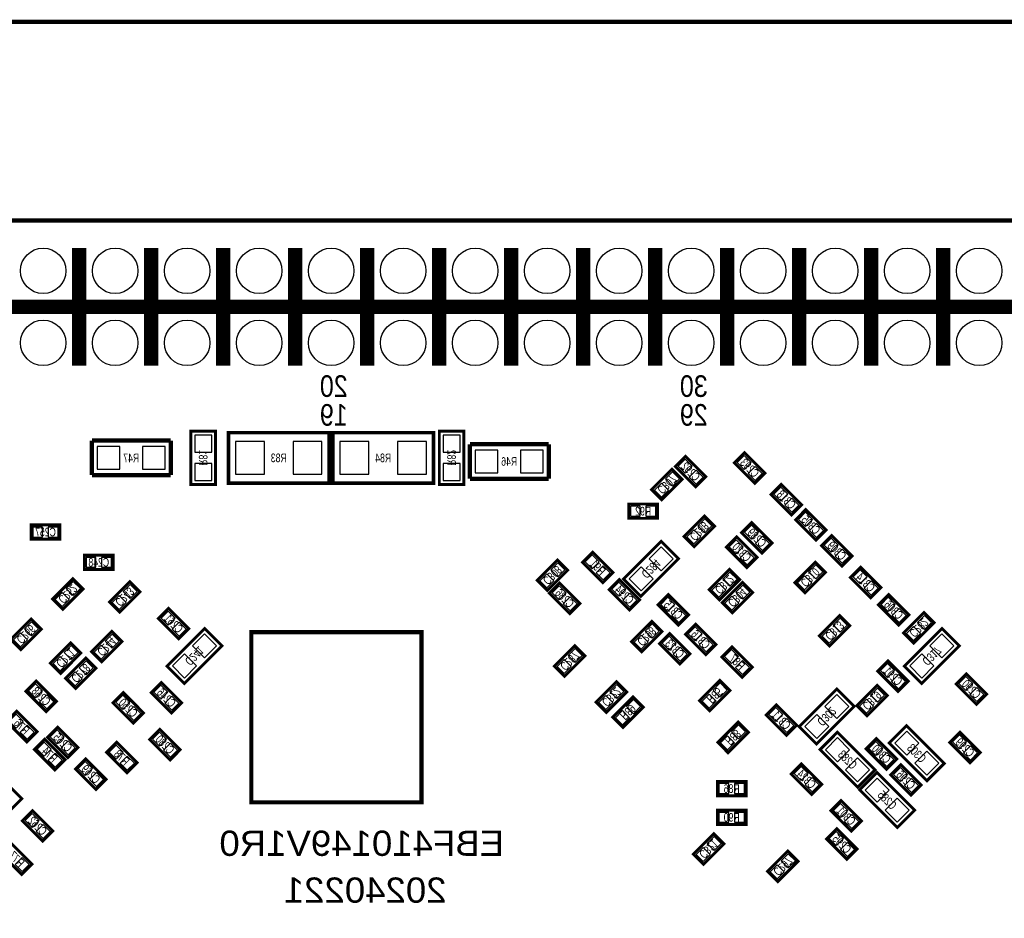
# Model space of a CAD drawing. Extents: x 0 to 125, y -7 to 87.
# Tile 6 of 13: x 20 to 55, y 55 to 87. Entities that reach past the tile are written whole.
import ezdxf
from ezdxf.enums import TextEntityAlignment as Align

# ---------------------------------------------------------------- set-up
doc = ezdxf.new("R2010")
doc.units = 0
for name, color, linetype in [('BG_OUTLINE', 12, 'CONTINUOUS'), ('BG_SILKSCREEN_BOTTOM', 150, 'CONTINUOUS'), ('PG_SILKSCREEN_BOTTOM', 150, 'CONTINUOUS'), ('PIN_BOTTOM', 202, 'CONTINUOUS'), ('RD_SILKSCREEN_BOTTOM', 150, 'CONTINUOUS')]:
    doc.layers.add(name, color=color, linetype=linetype)

msp = doc.modelspace()

# ---------------------------------------------------------------- linework, layer by layer
at = {"layer": 'BG_OUTLINE', "const_width": 0.1524}
for points in [[(2.999994, 80.000094), (2.999994, 81.500091), (0, 81.500091), (0, 85.000084, -0.414214), (1.999996, 87.00008), (123.000008, 87.00008, -0.414214), (125.000004, 85.000084), (125.000004, 81.500091), (122.00001, 81.500091), (122.00001, 80.000094)], [(125.000004, 77.0001), (125.000004, 2.999994, -0.414214), (122.00001, 0), (2.999994, 0, -0.414214), (0, 2.999994), (0, 77.0001, -0.414214), (2.999994, 80.000094), (122.00001, 80.000094, -0.414214), (125.000004, 77.0001)]]:
    msp.add_lwpolyline(points, format="xyb", dxfattribs=at)
at = {"layer": 'BG_SILKSCREEN_BOTTOM', "const_width": 0.150012}
msp.add_lwpolyline([(28.496006, 59.484006), (34.495994, 59.484006), (34.495994, 65.483994), (28.496006, 65.483994), (28.496006, 59.484006)], dxfattribs=at)
at = {"layer": 'PG_SILKSCREEN_BOTTOM'}
for points, const_width in [([(22.421977, 74.882096), (22.421977, 79.022092)], 0.499999), ([(24.961977, 74.882096), (24.961977, 79.022092)], 0.499999), ([(27.501977, 74.882096), (27.501977, 79.022092)], 0.499999), ([(30.041977, 74.882096), (30.041977, 79.022092)], 0.499999), ([(32.581977, 74.882096), (32.581977, 79.022092)], 0.499999), ([(35.121977, 74.882096), (35.121977, 79.022092)], 0.499999), ([(37.661977, 74.882096), (37.661977, 79.022092)], 0.499999), ([(40.201977, 74.882096), (40.201977, 79.022092)], 0.499999), ([(42.741977, 74.882096), (42.741977, 79.022092)], 0.499999), ([(45.281977, 74.882096), (45.281977, 79.022092)], 0.499999), ([(47.821977, 74.882096), (47.821977, 79.022092)], 0.499999), ([(50.361977, 74.882096), (50.361977, 79.022092)], 0.499999), ([(52.901977, 74.882096), (52.901977, 79.022092)], 0.499999), ([(7.781976, 76.952094), (57.581978, 76.952094)], 0.499999), ([(27.2288, 70.6882), (27.2288, 72.5678), (26.3652, 72.5678), (26.3652, 70.6882), (27.2288, 70.6882)], 0.1016), ([(35.9918, 70.6882), (35.9918, 72.5678), (35.1282, 72.5678), (35.1282, 70.6882), (35.9918, 70.6882)], 0.1016), ([(25.654, 72.2376), (22.8727, 72.2376)], 0.1524), ([(22.8727, 72.2376), (22.8727, 71.0184)], 0.1524), ([(25.654, 71.0184), (25.654, 72.2376)], 0.1524), ([(27.686, 70.739), (31.242, 70.739), (31.242, 72.517), (27.686, 72.517), (27.686, 70.739)], 0.127), ([(31.369, 70.739), (34.925, 70.739), (34.925, 72.517), (31.369, 72.517), (31.369, 70.739)], 0.127), ([(38.989, 72.1106), (36.2077, 72.1106)], 0.1524), ([(36.2077, 72.1106), (36.2077, 70.8914)], 0.1524), ([(38.989, 70.8914), (38.989, 72.1106)], 0.1524), ([(44.172403, 70.60659), (43.45399, 71.325003), (43.813197, 71.68421), (44.53161, 70.965797), (44.172403, 70.60659)], 0.1016), ([(46.255203, 70.73359), (45.53679, 71.452003), (45.895997, 71.81121), (46.61441, 71.092797), (46.255203, 70.73359)], 0.1016), ([(42.61579, 70.508597), (43.334203, 71.22701), (43.69341, 70.867803), (42.974997, 70.14939), (42.61579, 70.508597)], 0.1016), ([(22.8727, 71.0184), (25.654, 71.0184)], 0.1524), ([(36.2077, 70.8914), (38.989, 70.8914)], 0.1524), ([(47.550603, 69.61599), (46.83219, 70.334403), (47.191397, 70.69361), (47.90981, 69.975197), (47.550603, 69.61599)], 0.1016), ([(42.8244, 69.4944), (41.8084, 69.4944), (41.8084, 70.0024), (42.8244, 70.0024), (42.8244, 69.4944)], 0.1016), ([(48.414203, 68.72699), (47.69579, 69.445403), (48.054997, 69.80461), (48.77341, 69.086197), (48.414203, 68.72699)], 0.1016), ([(43.75879, 68.857597), (44.477203, 69.57601), (44.83641, 69.216803), (44.117997, 68.49839), (43.75879, 68.857597)], 0.1016), ([(21.7424, 68.7578), (20.7264, 68.7578), (20.7264, 69.2658), (21.7424, 69.2658), (21.7424, 68.7578)], 0.1016), ([(46.509203, 68.26979), (45.79079, 68.988203), (46.149997, 69.34741), (46.86841, 68.628997), (46.509203, 68.26979)], 0.1016), ([(45.975803, 67.76179), (45.25739, 68.480203), (45.616597, 68.83941), (46.33501, 68.120997), (45.975803, 67.76179)], 0.1016), ([(49.328603, 67.81259), (48.61019, 68.531003), (48.969397, 68.89021), (49.68781, 68.171797), (49.328603, 67.81259)], 0.1016), ([(42.236593, 66.746526), (43.565674, 68.075607), (42.955007, 68.686274), (41.625926, 67.357193), (42.236593, 66.746526)], 0.1016), ([(22.606, 68.199), (23.622, 68.199), (23.622, 67.691), (22.606, 67.691), (22.606, 68.199)], 0.1016), ([(39.65481, 67.667403), (38.936397, 66.94899), (38.57719, 67.308197), (39.295603, 68.02661), (39.65481, 67.667403)], 0.1016), ([(40.895803, 67.22839), (40.17739, 67.946803), (40.536597, 68.30601), (41.25501, 67.587597), (40.895803, 67.22839)], 0.1016), ([(45.72541, 67.337203), (45.006997, 66.61879), (44.64779, 66.977997), (45.366203, 67.69641), (45.72541, 67.337203)], 0.1016), ([(47.67039, 67.231997), (48.388803, 67.95041), (48.74801, 67.591203), (48.029597, 66.87279), (47.67039, 67.231997)], 0.1016), ([(50.344603, 66.69499), (49.62619, 67.413403), (49.985397, 67.77261), (50.70381, 67.054197), (50.344603, 66.69499)], 0.1016), ([(21.48299, 66.647797), (22.201403, 67.36621), (22.56061, 67.007003), (21.842197, 66.28859), (21.48299, 66.647797)], 0.1016), ([(41.835603, 66.26319), (41.11719, 66.981603), (41.476397, 67.34081), (42.19481, 66.622397), (41.835603, 66.26319)], 0.1016), ([(23.48959, 66.546197), (24.208003, 67.26461), (24.56721, 66.905403), (23.848797, 66.18699), (23.48959, 66.546197)], 0.1016), ([(39.727403, 66.13619), (39.00899, 66.854603), (39.368197, 67.21381), (40.08661, 66.495397), (39.727403, 66.13619)], 0.1016), ([(46.18261, 66.880003), (45.464197, 66.16159), (45.10499, 66.520797), (45.823403, 67.23921), (46.18261, 66.880003)], 0.1016), ([(43.203597, 66.80741), (43.92201, 66.088997), (43.562803, 65.72979), (42.84439, 66.448203), (43.203597, 66.80741)], 0.1016), ([(51.335203, 65.72979), (50.61679, 66.448203), (50.975997, 66.80741), (51.69441, 66.088997), (51.335203, 65.72979)], 0.1016), ([(25.575997, 66.32481), (26.29441, 65.606397), (25.935203, 65.24719), (25.21679, 65.965603), (25.575997, 66.32481)], 0.1016), ([(21.08741, 65.584603), (20.368997, 64.86619), (20.00979, 65.225397), (20.728203, 65.94381), (21.08741, 65.584603)], 0.1016), ([(48.53399, 65.352397), (49.252403, 66.07081), (49.61161, 65.711603), (48.893197, 64.99319), (48.53399, 65.352397)], 0.1016), ([(52.58341, 65.813203), (51.864997, 65.09479), (51.50579, 65.453997), (52.224203, 66.17241), (52.58341, 65.813203)], 0.1016), ([(26.132993, 63.673126), (27.462074, 65.002207), (26.851407, 65.612874), (25.522326, 64.283793), (26.132993, 63.673126)], 0.1016), ([(41.90459, 65.149197), (42.623003, 65.86761), (42.98221, 65.508403), (42.263797, 64.78999), (41.90459, 65.149197)], 0.1016), ([(44.528003, 64.68839), (43.80959, 65.406803), (44.168797, 65.76601), (44.88721, 65.047597), (44.528003, 64.68839)], 0.1016), ([(52.861007, 65.612874), (51.531926, 64.283793), (52.142593, 63.673126), (53.471674, 65.002207), (52.861007, 65.612874)], 0.1016), ([(23.93221, 65.152803), (23.213797, 64.43439), (22.85459, 64.793597), (23.573003, 65.51201), (23.93221, 65.152803)], 0.1016), ([(43.613603, 64.35819), (42.89519, 65.076603), (43.254397, 65.43581), (43.97281, 64.717397), (43.613603, 64.35819)], 0.1016), ([(22.48441, 64.746403), (21.765997, 64.02799), (21.40679, 64.387197), (22.125203, 65.10561), (22.48441, 64.746403)], 0.1016), ([(39.18679, 64.285597), (39.905203, 65.00401), (40.26441, 64.644803), (39.545997, 63.92639), (39.18679, 64.285597)], 0.1016), ([(45.812634, 63.889357), (45.09422, 64.60777), (45.453427, 64.966977), (46.171841, 64.248563), (45.812634, 63.889357)], 0.1016), ([(21.94019, 63.853797), (22.658603, 64.57221), (23.01781, 64.213003), (22.299397, 63.49459), (21.94019, 63.853797)], 0.1016), ([(51.309803, 63.39299), (50.59139, 64.111403), (50.950597, 64.47061), (51.66901, 63.752197), (51.309803, 63.39299)], 0.1016), ([(53.719197, 64.01341), (54.43761, 63.294997), (54.078403, 62.93579), (53.35999, 63.654203), (53.719197, 64.01341)], 0.1016), ([(20.902397, 63.75941), (21.62081, 63.040997), (21.261603, 62.68179), (20.54319, 63.400203), (20.902397, 63.75941)], 0.1016), ([(25.681203, 62.63099), (24.96279, 63.349403), (25.321997, 63.70861), (26.04041, 62.990197), (25.681203, 62.63099)], 0.1016), ([(40.65999, 63.015597), (41.378403, 63.73401), (41.73761, 63.374803), (41.019197, 62.65639), (40.65999, 63.015597)], 0.1016), ([(44.303594, 63.068911), (45.022008, 63.787325), (45.381215, 63.428118), (44.662801, 62.709704), (44.303594, 63.068911)], 0.1016), ([(50.93241, 63.247803), (50.213997, 62.52939), (49.85479, 62.888597), (50.573203, 63.60701), (50.93241, 63.247803)], 0.1016), ([(23.975797, 63.35301), (24.69421, 62.634597), (24.335003, 62.27539), (23.61659, 62.993803), (23.975797, 63.35301)], 0.1016), ([(41.24419, 62.482197), (41.962603, 63.20061), (42.32181, 62.841403), (41.603397, 62.12299), (41.24419, 62.482197)], 0.1016), ([(49.152607, 63.479274), (47.823526, 62.150193), (48.434193, 61.539526), (49.763274, 62.868607), (49.152607, 63.479274)], 0.1016), ([(47.372803, 61.84359), (46.65439, 62.562003), (47.013597, 62.92121), (47.73201, 62.202797), (47.372803, 61.84359)], 0.1016), ([(20.218908, 62.692102), (20.937322, 61.973689), (20.578115, 61.614482), (19.859701, 62.332895), (20.218908, 62.692102)], 0.1016), ([(22.023603, 61.05619), (21.30519, 61.774603), (21.664397, 62.13381), (22.38281, 61.415397), (22.023603, 61.05619)], 0.1016), ([(46.03021, 61.952403), (45.311797, 61.23399), (44.95259, 61.593197), (45.671003, 62.31161), (46.03021, 61.952403)], 0.1016), ([(52.938274, 60.854793), (51.609193, 62.183874), (50.998526, 61.573207), (52.327607, 60.244126), (52.938274, 60.854793)], 0.1016), ([(25.271197, 62.05761), (25.98961, 61.339197), (25.630403, 60.97999), (24.91199, 61.698403), (25.271197, 62.05761)], 0.1016), ([(50.499874, 60.626193), (49.170793, 61.955274), (48.560126, 61.344607), (49.889207, 60.015526), (50.499874, 60.626193)], 0.1016), ([(53.490597, 61.95601), (54.20901, 61.237597), (53.849803, 60.87839), (53.13139, 61.596803), (53.490597, 61.95601)], 0.1016), ([(21.206714, 61.704271), (21.925128, 60.985857), (21.565921, 60.62665), (20.847507, 61.345064), (21.206714, 61.704271)], 0.1016), ([(23.747197, 61.60041), (24.46561, 60.881997), (24.106403, 60.52279), (23.38799, 61.241203), (23.747197, 61.60041)], 0.1016), ([(50.903403, 60.64979), (50.18499, 61.368203), (50.544197, 61.72741), (51.26261, 61.008997), (50.903403, 60.64979)], 0.1016), ([(22.654997, 61.01621), (23.37341, 60.297797), (23.014203, 59.93859), (22.29579, 60.657003), (22.654997, 61.01621)], 0.1016), ([(47.902597, 60.83841), (48.62101, 60.119997), (48.261803, 59.76079), (47.54339, 60.479203), (47.902597, 60.83841)], 0.1016), ([(51.407797, 60.81301), (52.12621, 60.094597), (51.767003, 59.73539), (51.04859, 60.453803), (51.407797, 60.81301)], 0.1016), ([(49.957126, 59.922207), (51.286207, 58.593126), (51.896874, 59.203793), (50.567793, 60.532874), (49.957126, 59.922207)], 0.1016), ([(20.042403, 59.25279), (19.32399, 59.971203), (19.683197, 60.33041), (20.40161, 59.611997), (20.042403, 59.25279)], 0.1016), ([(45.9486, 59.713673), (44.9326, 59.713673), (44.9326, 60.221673), (45.9486, 60.221673), (45.9486, 59.713673)], 0.1016), ([(49.299597, 59.54301), (50.01801, 58.824597), (49.658803, 58.46539), (48.94039, 59.183803), (49.299597, 59.54301)], 0.1016), ([(21.134603, 58.10979), (20.41619, 58.828203), (20.775397, 59.18741), (21.49381, 58.468997), (21.134603, 58.10979)], 0.1016), ([(45.9486, 58.6994), (44.9326, 58.6994), (44.9326, 59.2074), (45.9486, 59.2074), (45.9486, 58.6994)], 0.1016), ([(44.08899, 57.656197), (44.807403, 58.37461), (45.16661, 58.015403), (44.448197, 57.29699), (44.08899, 57.656197)], 0.1016), ([(49.506403, 57.47479), (48.78799, 58.193203), (49.147197, 58.55241), (49.86561, 57.833997), (49.506403, 57.47479)], 0.1016), ([(20.398003, 56.94139), (19.67959, 57.659803), (20.038797, 58.01901), (20.75721, 57.300597), (20.398003, 56.94139)], 0.1016), ([(46.70519, 57.046597), (47.423603, 57.76501), (47.78281, 57.405803), (47.064397, 56.68739), (46.70519, 57.046597)], 0.1016)]:
    msp.add_lwpolyline(points, dxfattribs=dict(at, const_width=const_width))
at = {"layer": 'PIN_BOTTOM'}
for points in [[(26.497305, 71.828177), (27.096695, 71.828177), (27.096695, 72.427567), (26.497305, 72.427567)], [(35.260305, 71.828177), (35.859695, 71.828177), (35.859695, 72.427567), (35.260305, 72.427567)], [(23.05685, 72.02805), (23.05685, 71.22795), (23.85695, 71.22795), (23.85695, 72.02805)], [(24.65705, 72.02805), (24.65705, 71.22795), (25.45715, 71.22795), (25.45715, 72.02805)], [(27.94, 72.1995), (27.94, 71.0565), (28.956, 71.0565), (28.956, 72.1995)], [(29.972, 72.1995), (29.972, 71.0565), (30.988, 71.0565), (30.988, 72.1995)], [(31.623, 72.1995), (31.623, 71.0565), (32.639, 71.0565), (32.639, 72.1995)], [(33.655, 72.1995), (33.655, 71.0565), (34.671, 71.0565), (34.671, 72.1995)], [(36.39185, 71.90105), (36.39185, 71.10095), (37.19195, 71.10095), (37.19195, 71.90105)], [(37.99205, 71.90105), (37.99205, 71.10095), (38.79215, 71.10095), (38.79215, 71.90105)], [(43.798287, 71.092417), (44.045783, 71.339913), (43.798287, 71.587409), (43.550791, 71.339913)], [(45.881087, 71.219417), (46.128583, 71.466913), (45.881087, 71.714409), (45.633591, 71.466913)], [(26.497305, 70.828433), (27.096695, 70.828433), (27.096695, 71.427823), (26.497305, 71.427823)], [(35.260305, 70.828433), (35.859695, 70.828433), (35.859695, 71.427823), (35.260305, 71.427823)], [(46.270113, 70.830391), (46.517609, 71.077887), (46.270113, 71.325383), (46.022617, 71.077887)], [(43.101617, 70.882713), (43.349113, 70.635217), (43.596609, 70.882713), (43.349113, 71.130209)], [(44.187313, 70.703391), (44.434809, 70.950887), (44.187313, 71.198383), (43.939817, 70.950887)], [(42.712591, 70.493687), (42.960087, 70.246191), (43.207583, 70.493687), (42.960087, 70.741183)], [(47.176487, 70.101817), (47.423983, 70.349313), (47.176487, 70.596809), (46.928991, 70.349313)], [(47.565513, 69.712791), (47.813009, 69.960287), (47.565513, 70.207783), (47.318017, 69.960287)], [(42.216324, 69.573394), (42.216324, 69.923406), (41.866312, 69.923406), (41.866312, 69.573394)], [(42.766488, 69.573394), (42.766488, 69.923406), (42.416476, 69.923406), (42.416476, 69.573394)], [(44.244617, 69.231713), (44.492113, 68.984217), (44.739609, 69.231713), (44.492113, 69.479209)], [(48.040087, 69.212817), (48.287583, 69.460313), (48.040087, 69.707809), (47.792591, 69.460313)], [(21.134324, 68.836794), (21.134324, 69.186806), (20.784312, 69.186806), (20.784312, 68.836794)], [(21.684488, 68.836794), (21.684488, 69.186806), (21.334476, 69.186806), (21.334476, 68.836794)], [(46.135087, 68.755617), (46.382583, 69.003113), (46.135087, 69.250609), (45.887591, 69.003113)], [(48.429113, 68.823791), (48.676609, 69.071287), (48.429113, 69.318783), (48.181617, 69.071287)], [(43.855591, 68.842687), (44.103087, 68.595191), (44.350583, 68.842687), (44.103087, 69.090183)], [(46.524113, 68.366591), (46.771609, 68.614087), (46.524113, 68.861583), (46.276617, 68.614087)], [(48.954487, 68.298417), (49.201983, 68.545913), (48.954487, 68.793409), (48.706991, 68.545913)], [(42.525434, 68.069866), (42.949266, 67.646034), (43.373099, 68.069866), (42.949266, 68.493699)], [(45.601687, 68.247617), (45.849183, 68.495113), (45.601687, 68.742609), (45.354191, 68.495113)], [(22.663912, 68.120006), (22.663912, 67.769994), (23.013924, 67.769994), (23.013924, 68.120006)], [(23.214076, 68.120006), (23.214076, 67.769994), (23.564088, 67.769994), (23.564088, 68.120006)], [(40.521687, 67.714217), (40.769183, 67.961713), (40.521687, 68.209209), (40.274191, 67.961713)], [(45.990713, 67.858591), (46.238209, 68.106087), (45.990713, 68.353583), (45.743217, 68.106087)], [(49.343513, 67.909391), (49.591009, 68.156887), (49.343513, 68.404383), (49.096017, 68.156887)], [(39.558009, 67.682313), (39.310513, 67.929809), (39.063017, 67.682313), (39.310513, 67.434817)], [(40.910713, 67.325191), (41.158209, 67.572687), (40.910713, 67.820183), (40.663217, 67.572687)], [(41.818501, 67.362934), (42.242334, 66.939101), (42.666166, 67.362934), (42.242334, 67.786766)], [(48.156217, 67.606113), (48.403713, 67.358617), (48.651209, 67.606113), (48.403713, 67.853609)], [(39.168983, 67.293287), (38.921487, 67.540783), (38.673991, 67.293287), (38.921487, 67.045791)], [(45.628609, 67.352113), (45.381113, 67.599609), (45.133617, 67.352113), (45.381113, 67.104617)], [(47.767191, 67.217087), (48.014687, 66.969591), (48.262183, 67.217087), (48.014687, 67.464583)], [(49.970487, 67.180817), (50.217983, 67.428313), (49.970487, 67.675809), (49.722991, 67.428313)], [(21.968817, 67.021913), (22.216313, 66.774417), (22.463809, 67.021913), (22.216313, 67.269409)], [(23.975417, 66.920313), (24.222913, 66.672817), (24.470409, 66.920313), (24.222913, 67.167809)], [(39.353287, 66.622017), (39.600783, 66.869513), (39.353287, 67.117009), (39.105791, 66.869513)], [(41.461487, 66.749017), (41.708983, 66.996513), (41.461487, 67.244009), (41.213991, 66.996513)], [(45.239583, 66.963087), (44.992087, 67.210583), (44.744591, 66.963087), (44.992087, 66.715591)], [(46.085809, 66.894913), (45.838313, 67.142409), (45.590817, 66.894913), (45.838313, 66.647417)], [(50.359513, 66.791791), (50.607009, 67.039287), (50.359513, 67.286783), (50.112017, 67.039287)], [(21.579791, 66.632887), (21.827287, 66.385391), (22.074783, 66.632887), (21.827287, 66.880383)], [(23.586391, 66.531287), (23.833887, 66.283791), (24.081383, 66.531287), (23.833887, 66.778783)], [(39.742313, 66.232991), (39.989809, 66.480487), (39.742313, 66.727983), (39.494817, 66.480487)], [(41.850513, 66.359991), (42.098009, 66.607487), (41.850513, 66.854983), (41.603017, 66.607487)], [(43.188687, 66.710609), (42.941191, 66.463113), (43.188687, 66.215617), (43.436183, 66.463113)], [(45.696783, 66.505887), (45.449287, 66.753383), (45.201791, 66.505887), (45.449287, 66.258391)], [(50.961087, 66.215617), (51.208583, 66.463113), (50.961087, 66.710609), (50.713591, 66.463113)], [(25.561087, 66.228009), (25.313591, 65.980513), (25.561087, 65.733017), (25.808583, 65.980513)], [(43.577713, 66.321583), (43.330217, 66.074087), (43.577713, 65.826591), (43.825209, 66.074087)], [(51.350113, 65.826591), (51.597609, 66.074087), (51.350113, 66.321583), (51.102617, 66.074087)], [(52.486609, 65.828113), (52.239113, 66.075609), (51.991617, 65.828113), (52.239113, 65.580617)], [(20.990609, 65.599513), (20.743113, 65.847009), (20.495617, 65.599513), (20.743113, 65.352017)], [(25.950113, 65.838983), (25.702617, 65.591487), (25.950113, 65.343991), (26.197609, 65.591487)], [(42.390417, 65.523313), (42.637913, 65.275817), (42.885409, 65.523313), (42.637913, 65.770809)], [(44.153887, 65.174217), (44.401383, 65.421713), (44.153887, 65.669209), (43.906391, 65.421713)], [(49.019817, 65.726513), (49.267313, 65.479017), (49.514809, 65.726513), (49.267313, 65.974009)], [(52.097583, 65.439087), (51.850087, 65.686583), (51.602591, 65.439087), (51.850087, 65.191591)], [(20.601583, 65.210487), (20.354087, 65.457983), (20.106591, 65.210487), (20.354087, 64.962991)], [(23.835409, 65.167713), (23.587913, 65.415209), (23.340417, 65.167713), (23.587913, 64.920217)], [(26.421834, 64.996466), (26.845666, 64.572634), (27.269499, 64.996466), (26.845666, 65.420299)], [(42.001391, 65.134287), (42.248887, 64.886791), (42.496383, 65.134287), (42.248887, 65.381783)], [(43.239487, 64.844017), (43.486983, 65.091513), (43.239487, 65.339009), (42.991991, 65.091513)], [(48.630791, 65.337487), (48.878287, 65.089991), (49.125783, 65.337487), (48.878287, 65.584983)], [(53.279099, 64.996466), (52.855266, 65.420299), (52.431434, 64.996466), (52.855266, 64.572634)], [(22.387609, 64.761313), (22.140113, 65.008809), (21.892617, 64.761313), (22.140113, 64.513817)], [(23.446383, 64.778687), (23.198887, 65.026183), (22.951391, 64.778687), (23.198887, 64.531191)], [(44.542913, 64.785191), (44.790409, 65.032687), (44.542913, 65.280183), (44.295417, 65.032687)], [(21.998583, 64.372287), (21.751087, 64.619783), (21.503591, 64.372287), (21.751087, 64.124791)], [(25.714901, 64.289534), (26.138734, 63.865701), (26.562566, 64.289534), (26.138734, 64.713366)], [(39.672617, 64.659713), (39.920113, 64.412217), (40.167609, 64.659713), (39.920113, 64.907209)], [(43.628513, 64.454991), (43.876009, 64.702487), (43.628513, 64.949983), (43.381017, 64.702487)], [(45.438517, 64.375184), (45.686013, 64.62268), (45.438517, 64.870176), (45.191021, 64.62268)], [(52.572166, 64.289534), (52.148334, 64.713366), (51.724501, 64.289534), (52.148334, 63.865701)], [(22.426017, 64.227913), (22.673513, 63.980417), (22.921009, 64.227913), (22.673513, 64.475409)], [(39.283591, 64.270687), (39.531087, 64.023191), (39.778583, 64.270687), (39.531087, 64.518183)], [(45.827544, 63.986158), (46.075039, 64.233654), (45.827544, 64.481149), (45.580048, 64.233654)], [(50.935687, 63.878817), (51.183183, 64.126313), (50.935687, 64.373809), (50.688191, 64.126313)], [(22.036991, 63.838887), (22.284487, 63.591391), (22.531983, 63.838887), (22.284487, 64.086383)], [(51.324713, 63.489791), (51.572209, 63.737287), (51.324713, 63.984783), (51.077217, 63.737287)], [(53.704287, 63.916609), (53.456791, 63.669113), (53.704287, 63.421617), (53.951783, 63.669113)], [(20.887487, 63.662609), (20.639991, 63.415113), (20.887487, 63.167617), (21.134983, 63.415113)], [(25.307087, 63.116817), (25.554583, 63.364313), (25.307087, 63.611809), (25.059591, 63.364313)], [(41.145817, 63.389713), (41.393313, 63.142217), (41.640809, 63.389713), (41.393313, 63.637209)], [(44.789422, 63.443028), (45.036918, 63.195532), (45.284414, 63.443028), (45.036918, 63.690524)], [(21.276513, 63.273583), (21.029017, 63.026087), (21.276513, 62.778591), (21.524009, 63.026087)], [(23.960887, 63.256209), (23.713391, 63.008713), (23.960887, 62.761217), (24.208383, 63.008713)], [(25.696113, 62.727791), (25.943609, 62.975287), (25.696113, 63.222783), (25.448617, 62.975287)], [(40.756791, 63.000687), (41.004287, 62.753191), (41.251783, 63.000687), (41.004287, 63.248183)], [(44.400396, 63.054001), (44.647891, 62.806506), (44.895387, 63.054001), (44.647891, 63.301497)], [(49.570699, 62.862866), (49.146866, 63.286699), (48.723034, 62.862866), (49.146866, 62.439034)], [(50.835609, 63.262713), (50.588113, 63.510209), (50.340617, 63.262713), (50.588113, 63.015217)], [(54.093313, 63.527583), (53.845817, 63.280087), (54.093313, 63.032591), (54.340809, 63.280087)], [(24.349913, 62.867183), (24.102417, 62.619687), (24.349913, 62.372191), (24.597409, 62.619687)], [(41.730017, 62.856313), (41.977513, 62.608817), (42.225009, 62.856313), (41.977513, 63.103809)], [(50.446583, 62.873687), (50.199087, 63.121183), (49.951591, 62.873687), (50.199087, 62.626191)], [(20.203998, 62.595301), (19.956502, 62.347805), (20.203998, 62.100309), (20.451494, 62.347805)], [(41.340991, 62.467287), (41.588487, 62.219791), (41.835983, 62.467287), (41.588487, 62.714783)], [(46.998687, 62.329417), (47.246183, 62.576913), (46.998687, 62.824409), (46.751191, 62.576913)], [(48.863766, 62.155934), (48.439934, 62.579766), (48.016101, 62.155934), (48.439934, 61.732101)], [(20.593025, 62.206275), (20.345529, 61.958779), (20.593025, 61.711283), (20.84052, 61.958779)], [(45.933409, 61.967313), (45.685913, 62.214809), (45.438417, 61.967313), (45.685913, 61.719817)], [(47.387713, 61.940391), (47.635209, 62.187887), (47.387713, 62.435383), (47.140217, 62.187887)], [(21.649487, 61.542017), (21.896983, 61.789513), (21.649487, 62.037009), (21.401991, 61.789513)], [(25.256287, 61.960809), (25.008791, 61.713313), (25.256287, 61.465817), (25.503783, 61.713313)], [(45.544383, 61.578287), (45.296887, 61.825783), (45.049391, 61.578287), (45.296887, 61.330791)], [(51.614934, 61.143634), (52.038766, 61.567466), (51.614934, 61.991299), (51.191101, 61.567466)], [(53.475687, 61.859209), (53.228191, 61.611713), (53.475687, 61.364217), (53.723183, 61.611713)], [(21.191804, 61.60747), (20.944308, 61.359974), (21.191804, 61.112478), (21.4393, 61.359974)], [(22.038513, 61.152991), (22.286009, 61.400487), (22.038513, 61.647983), (21.791017, 61.400487)], [(23.732287, 61.503609), (23.484791, 61.256113), (23.732287, 61.008617), (23.979783, 61.256113)], [(25.645313, 61.571783), (25.397817, 61.324287), (25.645313, 61.076791), (25.892809, 61.324287)], [(49.176534, 60.915034), (49.600366, 61.338866), (49.176534, 61.762699), (48.752701, 61.338866)], [(50.529287, 61.135617), (50.776783, 61.383113), (50.529287, 61.630609), (50.281791, 61.383113)], [(21.580831, 61.218443), (21.333335, 60.970947), (21.580831, 60.723452), (21.828326, 60.970947)], [(50.918313, 60.746591), (51.165809, 60.994087), (50.918313, 61.241583), (50.670817, 60.994087)], [(52.321866, 60.436701), (52.745699, 60.860534), (52.321866, 61.284366), (51.898034, 60.860534)], [(53.864713, 61.470183), (53.617217, 61.222687), (53.864713, 60.975191), (54.112209, 61.222687)], [(22.640087, 60.919409), (22.392591, 60.671913), (22.640087, 60.424417), (22.887583, 60.671913)], [(24.121313, 61.114583), (23.873817, 60.867087), (24.121313, 60.619591), (24.368809, 60.867087)], [(49.883466, 60.208101), (50.307299, 60.631934), (49.883466, 61.055766), (49.459634, 60.631934)], [(23.029113, 60.530383), (22.781617, 60.282887), (23.029113, 60.035391), (23.276609, 60.282887)], [(47.887687, 60.741609), (47.640191, 60.494113), (47.887687, 60.246617), (48.135183, 60.494113)], [(51.392887, 60.716209), (51.145391, 60.468713), (51.392887, 60.221217), (51.640383, 60.468713)], [(45.340524, 59.792667), (45.340524, 60.142679), (44.990512, 60.142679), (44.990512, 59.792667)], [(45.890688, 59.792667), (45.890688, 60.142679), (45.540676, 60.142679), (45.540676, 59.792667)], [(48.276713, 60.352583), (48.029217, 60.105087), (48.276713, 59.857591), (48.524209, 60.105087)], [(50.573534, 60.340299), (50.149701, 59.916466), (50.573534, 59.492634), (50.997366, 59.916466)], [(51.781913, 60.327183), (51.534417, 60.079687), (51.781913, 59.832191), (52.029409, 60.079687)], [(49.284687, 59.446209), (49.037191, 59.198713), (49.284687, 58.951217), (49.532183, 59.198713)], [(51.280466, 59.633366), (50.856634, 59.209534), (51.280466, 58.785701), (51.704299, 59.209534)], [(20.760487, 58.595617), (21.007983, 58.843113), (20.760487, 59.090609), (20.512991, 58.843113)], [(45.340524, 58.778394), (45.340524, 59.128406), (44.990512, 59.128406), (44.990512, 58.778394)], [(45.890688, 58.778394), (45.890688, 59.128406), (45.540676, 59.128406), (45.540676, 58.778394)], [(49.673713, 59.057183), (49.426217, 58.809687), (49.673713, 58.562191), (49.921209, 58.809687)], [(21.149513, 58.206591), (21.397009, 58.454087), (21.149513, 58.701583), (20.902017, 58.454087)], [(49.132287, 57.960617), (49.379783, 58.208113), (49.132287, 58.455609), (48.884791, 58.208113)], [(44.574817, 58.030313), (44.822313, 57.782817), (45.069809, 58.030313), (44.822313, 58.277809)], [(49.521313, 57.571591), (49.768809, 57.819087), (49.521313, 58.066583), (49.273817, 57.819087)], [(44.185791, 57.641287), (44.433287, 57.393791), (44.680783, 57.641287), (44.433287, 57.888783)], [(47.191017, 57.420713), (47.438513, 57.173217), (47.686009, 57.420713), (47.438513, 57.668209)], [(20.412913, 57.038191), (20.660409, 57.285687), (20.412913, 57.533183), (20.165417, 57.285687)], [(46.801991, 57.031687), (47.049487, 56.784191), (47.296983, 57.031687), (47.049487, 57.279183)]]:
    msp.add_lwpolyline(points, close=True, dxfattribs=at)
for centre in [(21.151977, 78.222094), (23.691977, 78.222094), (26.231977, 78.222094), (28.771977, 78.222094), (31.311977, 78.222094), (33.851977, 78.222094), (36.391977, 78.222094), (38.931977, 78.222094), (41.471977, 78.222094), (44.011977, 78.222094), (46.551977, 78.222094), (49.091977, 78.222094), (51.631977, 78.222094), (54.171977, 78.222094), (21.151977, 75.682094), (23.691977, 75.682094), (26.231977, 75.682094), (28.771977, 75.682094), (31.311977, 75.682094), (33.851977, 75.682094), (36.391977, 75.682094), (38.931977, 75.682094), (41.471977, 75.682094), (44.011977, 75.682094), (46.551977, 75.682094), (49.091977, 75.682094), (51.631977, 75.682094), (54.171977, 75.682094)]:
    msp.add_circle(centre, 0.8001, dxfattribs=at)

# ---------------------------------------------------------------- texts
at = {"layer": 'BG_SILKSCREEN_BOTTOM', "text_generation_flag": 2}
for s, height, width, p in [('20', 0.762, 0.866667, (31.896177, 73.777094)), ('30', 0.762, 0.866667, (44.596177, 73.777094)), ('19', 0.762, 0.866667, (31.896177, 72.761094)), ('29', 0.762, 0.866667, (44.596177, 72.761094)), ('EBF410149V1R0', 0.889, 1.085714, (37.4142, 57.5945)), ('20240221', 0.889, 1.085714, (35.3822, 55.9435))]:
    msp.add_text(s, height=height, dxfattribs=dict(at, width=width)).set_placement(p)
at = {"layer": 'RD_SILKSCREEN_BOTTOM', "text_generation_flag": 2, "width": 0.75}
for s, p in [('R47', (24.257, 71.4756)), ('R83', (29.464, 71.4756)), ('R84', (33.147, 71.4756)), ('R46', (37.592, 71.3486)), ('R92', (42.3164, 69.596)), ('C257', (21.2344, 68.8594)), ('C248', (23.114, 67.7926)), ('R86', (45.4406, 59.815273)), ('R90', (45.4406, 58.801))]:
    msp.add_text(s, height=0.3048, dxfattribs=at).set_placement(p, align=Align.CENTER)
for s, rotation, p in [('R81', 270, (26.6446, 71.628356)), ('R82', 270, (35.4076, 71.628356)), ('C293', 315, (45.967548, 71.164933)), ('C292', 315, (43.884748, 71.037933)), ('C307', 225, (43.047056, 70.796175)), ('C318', 315, (47.262948, 70.047333)), ('C305', 315, (48.126548, 69.158333)), ('C288', 225, (44.190056, 69.145175)), ('C289', 315, (46.221548, 68.701133)), ('C320', 315, (45.688148, 68.193133)), ('C309', 315, (49.040948, 68.243933)), ('C308', 225, (39.008456, 67.595775)), ('R91', 315, (40.608148, 67.659733)), ('C284', 225, (42.488256, 67.824375)), ('C310', 225, (48.101656, 67.519575)), ('C312', 225, (45.079056, 67.265575)), ('C314', 315, (50.056948, 67.126333)), ('C252', 225, (21.914256, 66.935375)), ('C243', 225, (23.920856, 66.833775)), ('C294', 315, (41.547948, 66.694533)), ('C286', 315, (39.439748, 66.567533)), ('C304', 225, (45.536256, 66.808375)), ('C315', 315, (43.275148, 66.161133)), ('C306', 315, (51.047548, 66.161133)), ('C261', 315, (25.647548, 65.678533)), ('C266', 225, (20.441056, 65.512975)), ('C298', 225, (42.335856, 65.436775)), ('C313', 225, (48.965256, 65.639975)), ('C282', 225, (51.937056, 65.741575)), ('C244', 225, (23.285856, 65.081175)), ('C316', 315, (44.240348, 65.119733)), ('C241', 225, (26.384656, 64.750975)), ('C323', 315, (43.325948, 64.789533)), ('C271', 225, (21.838056, 64.674775)), ('C287', 225, (39.618056, 64.573175)), ('R87', 315, (45.524979, 64.320699)), ('C317', 225, (52.394256, 64.750975)), ('C278', 225, (22.371456, 64.141375)), ('C291', 315, (51.022148, 63.824333)), ('C290', 315, (53.790748, 63.367133)), ('C268', 315, (20.973948, 63.113133)), ('C246', 315, (25.393548, 63.062333)), ('C322', 225, (41.091256, 63.303175)), ('R85', 225, (44.734861, 63.35649)), ('C319', 225, (50.286056, 63.176175)), ('C250', 315, (24.047348, 62.706733)), ('R89', 225, (41.675456, 62.769775)), ('C311', 315, (47.085148, 62.274933)), ('C302', 225, (48.685856, 62.617375)), ('R76', 315, (20.29046, 62.045825)), ('C265', 315, (21.735948, 61.487533)), ('C280', 315, (25.342748, 61.411333)), ('R88', 225, (45.383856, 61.880775)), ('C300', 315, (50.615748, 61.081133)), ('C303', 315, (51.860348, 61.106533)), ('C299', 315, (53.562148, 61.309733)), ('R74', 315, (21.278266, 61.057993)), ('R78', 315, (23.818748, 60.954133)), ('C283', 315, (49.421948, 60.877933)), ('C269', 315, (22.726548, 60.369933)), ('C324', 315, (47.974148, 60.192133)), ('C296', 315, (51.479348, 60.166733)), ('C285', 315, (50.818948, 59.455533)), ('C301', 315, (49.371148, 58.896733)), ('C262', 315, (20.846948, 58.541133)), ('C295', 315, (49.218748, 57.906133)), ('C321', 225, (44.520256, 57.943775)), ('R77', 315, (20.110348, 57.372733)), ('C297', 225, (47.136456, 57.334175))]:
    msp.add_text(s, height=0.3048, rotation=rotation, dxfattribs=at).set_placement(p, align=Align.CENTER)

doc.saveas('drawing.dxf')
